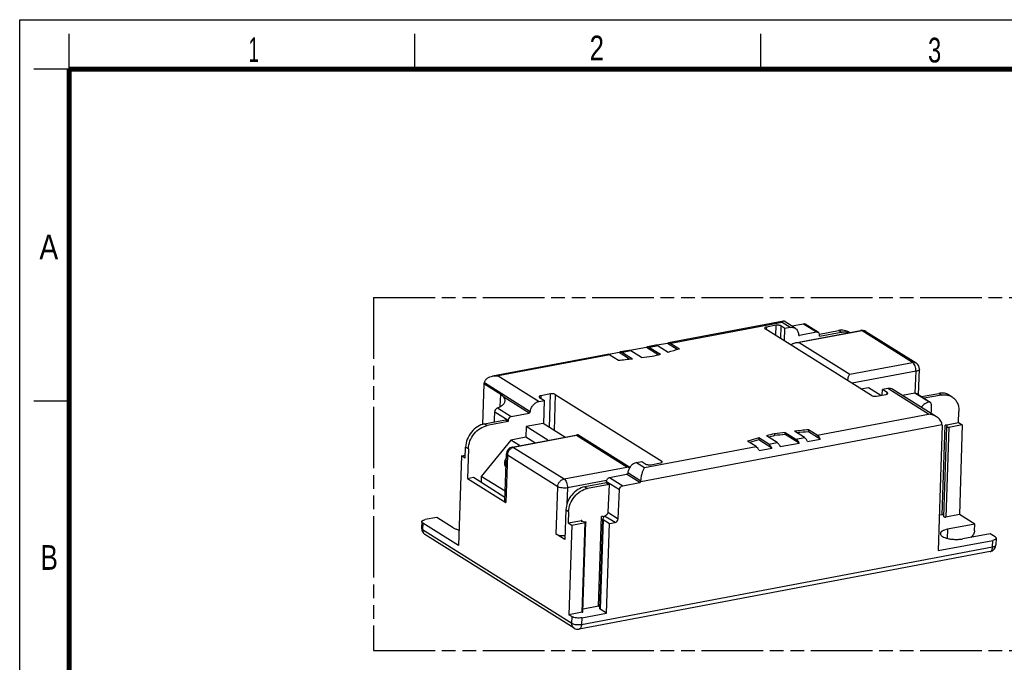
# Model space of a CAD drawing. Header units: millimetres. Extents: x 0 to 210, y 0 to 297.
# Tile 3 of 4: x 0 to 139, y 206 to 297. Entities that reach past the tile are written whole.
import ezdxf

# ---------------------------------------------------------------- set-up
doc = ezdxf.new("R2010")
doc.units = ezdxf.units.MM
doc.header["$LTSCALE"] = 19.36
doc.linetypes.add('PHANTOM', pattern=[0.8, 0.45, -0.05, 0.1, -0.05, 0.1, -0.05])
doc.layers.get('0').update_dxf_attribs({"linetype": 'CONTINUOUS'})
doc.layers.add('DEFAULT_3', color=7, linetype='PHANTOM')
doc.styles.add('TEXTSTYLE_2', font='txt', dxfattribs={"width": 0.75})

msp = doc.modelspace()

# ---------------------------------------------------------------- linework, layer by layer
at = {"color": 2, "linetype": 'Continuous'}
for p, q in [((0, 0), (0, 297)), ((0, 297), (210, 297)), ((7, 290), (7, 295)), ((56, 290), (56, 295)), ((105, 290), (105, 295)), ((7, 290), (2, 290)), ((7, 243), (2, 243))]:
    msp.add_line(p, q, dxfattribs=at)
at = {"color": 7, "linetype": 'Continuous'}
for p, q in [((108.22412, 254.30763), (91.93325, 251.23899)), ((109.86615, 253.31355), (108.30463, 254.29241)), ((111.03951, 253.90923), (109.40657, 253.60164)), ((113.14722, 252.70223), (111.28969, 253.86664)), ((120.67845, 243.77411), (105.60316, 253.22422)), ((107.14338, 253.72455), (105.77343, 253.46649)), ((108.39733, 253.28751), (107.82934, 253.64355)), ((108.33912, 251.50915), (108.39764, 253.28731)), ((109.16624, 253.43235), (108.39733, 253.28751)), ((109.87493, 251.25833), (119.13339, 253.00229)), ((112.89649, 252.74514), (110.48729, 252.29133)), ((113.28772, 252.48463), (115.99184, 252.99399)), ((113.30511, 252.1726), (116.37861, 252.75154)), ((117.54855, 252.70377), (117.49318, 252.73848)), ((119.84963, 252.86686), (126.992, 248.3896)), ((91.77956, 251.16885), (90.30021, 250.89019)), ((93.1524, 250.30827), (91.77956, 251.16885)), ((92.23537, 251.16863), (93.4637, 250.39863)), ((113.30642, 252.17306), (113.30966, 252.36489)), ((84.92977, 249.87858), (83.45043, 249.59992)), ((86.41032, 248.95049), (84.92977, 249.87858)), ((86.28218, 250.17452), (85.08347, 249.94872)), ((85.38558, 249.87836), (86.79585, 248.99432)), ((88.78277, 250.60436), (86.44721, 250.16442)), ((88.10854, 249.14867), (86.58429, 250.10416)), ((90.45252, 249.55766), (88.78277, 250.60436)), ((90.13518, 250.90029), (88.93647, 250.6745)), ((89.23858, 250.60414), (90.77144, 249.64325)), ((90.4373, 250.82993), (91.85617, 249.9405)), ((83.2854, 249.61003), (66.99453, 246.54138)), ((83.58751, 249.53967), (84.80725, 248.77507)), ((127.34133, 243.89344), (127.46032, 247.50942)), ((65.76666, 245.42346), (65.57826, 239.69852)), ((68.13835, 243.93674), (65.76666, 245.42346)), ((119.15252, 244.73066), (120.22337, 244.93237)), ((120.22337, 244.93237), (122.00715, 243.81419)), ((122.19085, 243.84879), (122.21639, 244.62488)), ((122.9851, 244.76985), (122.21618, 244.62501)), ((122.90463, 244.19345), (122.21654, 244.62479)), ((129.88952, 240.76169), (123.68675, 244.64996)), ((126.82471, 244.10308), (125.08265, 243.77493)), ((73.56869, 242.94306), (74.33761, 243.0879)), ((73.64915, 243.51946), (74.33724, 243.08812)), ((75.18938, 244.01979), (73.81942, 243.76173)), ((74.22825, 239.77154), (74.33739, 243.08803)), ((75.87533, 243.93879), (90.95062, 234.48869)), ((121.36441, 243.69312), (122.73437, 243.95117)), ((127.07487, 244.06048), (128.98405, 242.86368)), ((127.75723, 243.63273), (130.19729, 244.09235)), ((130.58406, 243.8499), (128.144, 243.39028)), ((131.69863, 243.83684), (132.0854, 243.59438)), ((67.3083, 241.45578), (69.19384, 240.27113)), ((133.00839, 239.94849), (133.06065, 241.53682)), ((65.83489, 239.76555), (68.79821, 240.32374)), ((69.18498, 240.08129), (66.22166, 239.5231)), ((68.79821, 240.32374), (69.18498, 240.08129)), ((69.19384, 240.27113), (69.18457, 240.08122)), ((69.63702, 240.81244), (72.15534, 241.28681)), ((131.10329, 239.58963), (133.00839, 239.94849)), ((133.00839, 239.94849), (133.53129, 239.6207)), ((71.74449, 239.37407), (71.69539, 237.88213)), ((74.14191, 239.82566), (71.74449, 239.37407)), ((74.82119, 237.4454), (71.74449, 239.37407)), ((77.21861, 237.897), (74.14191, 239.82566)), ((108.43604, 238.2845), (108.44524, 238.56424)), ((108.44524, 238.56424), (109.96949, 237.60875)), ((111.16821, 237.83454), (109.75794, 238.71859)), ((111.74654, 238.93784), (111.73734, 238.6581)), ((113.40367, 237.61354), (111.73734, 238.6581)), ((112.96627, 238.17324), (111.74654, 238.93784)), ((130.69786, 239.57676), (130.11344, 221.81763)), ((130.91181, 226.65271), (131.32913, 239.3342)), ((131.33, 239.33417), (131.33172, 239.34485)), ((131.33172, 239.34485), (131.40391, 239.50813)), ((131.40391, 239.50813), (131.4054, 239.51843)), ((133.53129, 239.6207), (131.63216, 239.26296)), ((133.53129, 239.6207), (133.11397, 226.93921)), ((69.55483, 237.47892), (65.38636, 232.33832)), ((71.69539, 237.88213), (69.55483, 237.47892)), ((70.8128, 236.69035), (69.55483, 237.47892)), ((69.75438, 236.49098), (79.01284, 238.23498)), ((72.95335, 237.09356), (71.69539, 237.88213)), ((86.43204, 233.60935), (79.07035, 238.2241)), ((104.31842, 236.54428), (103.09008, 237.31428)), ((104.69762, 237.77241), (104.68841, 237.49267)), ((106.55389, 236.32328), (104.68841, 237.49267)), ((106.11649, 236.88297), (104.69762, 237.77241)), ((107.3152, 237.10877), (105.78235, 238.06966)), ((106.94672, 238.3785), (106.93752, 238.09877)), ((110.40689, 237.04905), (108.43604, 238.2845)), ((111.6056, 237.27485), (113.40367, 237.61354)), ((63.12194, 234.89645), (63.17421, 236.48478)), ((63.56098, 236.24233), (63.42279, 232.0431)), ((104.75582, 235.98458), (106.55389, 236.32328)), ((107.7526, 236.54907), (110.40689, 237.04905)), ((62.59903, 235.22424), (62.18171, 222.54275)), ((62.59903, 235.22424), (63.13605, 235.32539)), ((63.12194, 234.89645), (62.59903, 235.22424)), ((68.7191, 228.82744), (68.94003, 235.54115)), ((87.38754, 234.28056), (88.15646, 234.4254)), ((88.15646, 234.4254), (88.72444, 234.06935)), ((89.4104, 233.98836), (90.78036, 234.24641)), ((63.42279, 232.0431), (64.27901, 232.20439)), ((63.42279, 232.0431), (68.86233, 228.63327)), ((64.27901, 232.20439), (68.73824, 229.40907)), ((65.38636, 232.33832), (65.35966, 231.52697)), ((68.76494, 230.22042), (65.38636, 232.33832)), ((83.11233, 231.43619), (83.12174, 231.62918)), ((83.12174, 231.62918), (84.97914, 230.46757)), ((83.56524, 232.17037), (85.97444, 232.62419)), ((83.11363, 231.43664), (80.04013, 230.8577)), ((83.4991, 231.19395), (80.4269, 230.61525)), ((83.11237, 231.43637), (83.4991, 231.19395)), ((83.49884, 231.1939), (83.30681, 227.25799)), ((84.77757, 226.33603), (84.97914, 230.46757)), ((85.42222, 231.00629), (87.83143, 231.4601)), ((77.3794, 227.57647), (77.24133, 223.3808)), ((59.07565, 226.51406), (57.44883, 226.20762)), ((61.39628, 225.05936), (59.07565, 226.51406)), ((77.76618, 227.33402), (77.71402, 225.74925)), ((77.71402, 225.74925), (79.61904, 226.10809)), ((79.65829, 225.97701), (80.08036, 225.91268)), ((82.19533, 213.58953), (82.61265, 226.27101)), ((82.43516, 226.63855), (82.86369, 226.71927)), ((82.61644, 226.28714), (82.73578, 226.55704)), ((82.65764, 226.21002), (83.55134, 225.64979)), ((82.73578, 226.55704), (82.73727, 226.56734)), ((130.68596, 226.90815), (130.27843, 226.83138)), ((133.11397, 226.93921), (131.21484, 226.58148)), ((135.29949, 225.5692), (133.11397, 226.93921)), ((56.96506, 225.91725), (56.93438, 224.98478)), ((62.18171, 222.54275), (57.1083, 225.72307)), ((77.71402, 225.74925), (78.22972, 225.42598)), ((78.22972, 225.42598), (77.81239, 212.74449)), ((78.22972, 225.42598), (80.11855, 225.78177)), ((79.79797, 213.15836), (80.2153, 225.83984)), ((83.13402, 212.96831), (83.55134, 225.64979)), ((83.55134, 225.64979), (84.33445, 225.7973)), ((135.29949, 225.5692), (131.44648, 224.84342)), ((135.2688, 224.63674), (135.29949, 225.5692)), ((78.54617, 210.8506), (57.4027, 224.10461)), ((77.24133, 223.3808), (76.0047, 224.156)), ((130.11344, 221.81763), (137.84685, 223.27434)), ((137.4654, 224.21147), (133.6124, 223.4857)), ((138.18737, 223.7589), (137.4654, 224.21147)), ((138.33061, 223.56472), (138.29992, 222.63226)), ((137.48558, 221.68243), (79.26241, 210.71517)), ((82.01783, 213.95706), (79.81057, 213.54129)), ((83.13402, 212.96831), (82.24032, 213.52854)), ((79.70122, 213.10028), (77.81239, 212.74449)), ((77.81239, 212.74449), (78.25176, 212.46907)), ((79.62368, 212.30708), (83.13402, 212.96831))]:
    msp.add_line(p, q, dxfattribs=at)
at = {"color": 9, "linetype": 'Continuous'}
for p, q in [((108.031, 254.14399), (92.23537, 251.16863)), ((109.16624, 253.43235), (108.031, 254.14399)), ((112.89649, 252.74514), (111.03948, 253.90923)), ((105.77343, 253.46649), (105.76217, 253.12454)), ((107.09612, 252.28834), (107.14338, 253.72455)), ((107.82934, 253.64355), (107.77083, 251.86539)), ((119.34919, 252.95204), (110.44447, 251.27471)), ((116.37857, 252.75157), (115.99184, 252.99399)), ((126.49155, 248.47477), (119.34919, 252.95204)), ((110.32955, 252.39021), (110.48729, 252.29133)), ((110.44447, 251.27471), (117.58683, 246.79744)), ((86.58429, 250.10416), (85.38558, 249.87836)), ((90.4373, 250.82993), (89.23858, 250.60414)), ((83.58751, 249.53967), (67.79188, 246.56431)), ((117.58683, 246.79744), (126.49155, 248.47477)), ((126.97656, 247.21905), (117.90795, 245.51083)), ((126.87397, 244.10146), (126.97656, 247.21905)), ((72.33101, 241.49449), (65.83468, 245.56679)), ((67.79188, 246.56431), (73.56833, 242.94328)), ((122.89846, 244.00579), (122.90463, 244.19345)), ((128.7619, 241.1486), (122.98546, 244.76962)), ((128.77738, 242.879), (126.82498, 244.10289)), ((68.08189, 242.22106), (68.13835, 243.93674)), ((72.15508, 241.28699), (68.57129, 243.53353)), ((73.81942, 243.76173), (73.80817, 243.41978)), ((75.03297, 239.26709), (75.18938, 244.01979)), ((75.87533, 243.93879), (75.70768, 238.84414)), ((130.58406, 243.8499), (130.19729, 244.09235)), ((67.68435, 242.03651), (69.63675, 240.81262)), ((112.96627, 238.17324), (128.7619, 241.1486)), ((65.83489, 239.76555), (66.22166, 239.5231)), ((130.65989, 239.62019), (87.98283, 231.58128)), ((130.68596, 226.90815), (131.10329, 239.58963)), ((131.63216, 239.26296), (131.21484, 226.58148)), ((78.8749, 238.11809), (69.97018, 236.44072)), ((86.01726, 233.64082), (78.8749, 238.11809)), ((109.96949, 237.60875), (111.16821, 237.83454)), ((63.56098, 236.24233), (63.17421, 236.48478)), ((69.97018, 236.44072), (77.11254, 231.96346)), ((88.52279, 233.56892), (104.31842, 236.54428)), ((106.11649, 236.88297), (107.3152, 237.10877)), ((69.08327, 235.34698), (68.86233, 228.63327)), ((76.22563, 230.86971), (69.08327, 235.34698)), ((90.94445, 234.30103), (90.95062, 234.48869)), ((77.11254, 231.96346), (86.01726, 233.64082)), ((87.38754, 234.28056), (88.52279, 233.56892)), ((83.14286, 231.75228), (77.59755, 230.70773)), ((83.56524, 232.17037), (85.42225, 231.00629)), ((87.83145, 231.4601), (85.97444, 232.62419)), ((88.00669, 231.6678), (86.1516, 232.83069)), ((76.0047, 224.156), (76.22563, 230.86971)), ((77.59755, 230.70773), (77.52204, 228.41304)), ((80.04018, 230.85767), (80.4269, 230.61525)), ((77.76618, 227.33402), (77.3794, 227.57647)), ((79.61904, 226.10809), (79.61478, 225.97844)), ((82.01783, 213.95706), (82.43516, 226.63855)), ((82.65764, 226.21002), (82.24032, 213.52854)), ((84.33445, 225.7973), (82.86369, 226.71927)), ((83.30681, 227.25799), (84.77757, 226.33603)), ((57.1083, 225.72307), (57.07761, 224.79061)), ((57.07761, 224.79061), (78.22108, 211.53661)), ((79.70122, 213.10028), (80.11855, 225.78177)), ((131.44648, 224.84342), (131.4042, 223.55868)), ((137.81616, 222.34188), (137.84685, 223.27434)), ((79.593, 211.37462), (137.81616, 222.34188)), ((78.22108, 211.53661), (78.25176, 212.46907)), ((79.62368, 212.30708), (79.593, 211.37462))]:
    msp.add_line(p, q, dxfattribs=at)
at = {"color": 7, "linetype": 'Continuous', "const_width": 0.7}
for points in [[(7, 7), (7, 290)], [(7, 290), (203, 290)]]:
    msp.add_lwpolyline(points, dxfattribs=at)
at = {"color": 7, "linetype": 'Continuous'}
for centre, radius, start, end in [((116.84718, 250.82089), 1.96936, 71.848545, 75.0187681), ((119.31865, 252.02001), 0.99955, 57.912196, 100.654101), ((55.47559, 380.64506), 135.67325, 285.554123, 286.2600316), ((60.35639, 479.66588), 232.18186, 276.0449746, 276.5386795), ((61.36757, 471.03432), 223.49122, 276.8719683, 277.2590801), ((53.26651, 388.68907), 144.01513, 284.6159307, 285.0951925), ((126.46087, 247.54231), 1, 358.11518, 57.91802), ((65.56624, 245.6056), 0.27158, 332.8853517, 339.3540601), ((65.58885, 245.59254), 0.24536, 316.4424738, 319.2230392), ((65.58442, 245.59628), 0.25115, 319.2484836, 332.8884307), ((135.18622, 16.67858), 223.49122, 96.8719683, 97.2590801), ((136.1974, 8.04702), 232.18186, 96.0449746, 96.5386795), ((136.15879, 8.02886), 231.91864, 96.0445571, 96.4429696), ((130.78232, 239.68772), 0.13982, 208.8789327, 216.9515702), ((141.0782, 107.06784), 135.67325, 105.554123, 106.2600316), ((140.98114, 107.09286), 135.3561, 105.5528897, 106.1232592), ((143.28727, 99.02384), 144.01513, 104.6159307, 105.0951925), ((143.58724, 97.57327), 145.22609, 104.6173975, 104.9624048), ((135.17701, 16.39885), 223.49122, 96.8719683, 97.2590801), ((69.93949, 235.50826), 1, 100.6678202, 178.1150338), ((85.77577, 231.59632), 2.05871, 72.3274365, 83.2635248), ((57.93314, 224.95129), 0.99912, 178.1541147, 237.9335903), ((137.30046, 222.66515), 1, 280.6676665, 358.1150855), ((79.07727, 211.69773), 0.99985, 237.9146544, 280.6709445)]:
    msp.add_arc(centre, radius, start, end, dxfattribs=at)
for centre, major_axis, ratio, start_param, end_param in [((62.80996, 196.60209), (11.57152, 237.44344), 0.009894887, -1.386374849, -1.380269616), ((130.58619, 195.15822), (3.98242, 236.0141), 0.009782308, 1.368814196, 1.374374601)]:
    msp.add_ellipse(centre, major_axis=major_axis, ratio=ratio, start_param=start_param, end_param=end_param, dxfattribs=at)
for points, knots in [([(108.22411, 254.30766), (108.189, 254.30105), (108.11316, 254.25183), (108.05974, 254.18489), (108.031, 254.14399)], [0, 0, 0, 0, 0.416821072, 1, 1, 1, 1]), ([(108.30464, 254.29242), (108.29269, 254.2999), (108.2662, 254.31077), (108.23761, 254.3102), (108.22411, 254.30766)], [0, 0, 0, 0, 0.506374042, 1, 1, 1, 1]), ([(111.28968, 253.86662), (111.2541, 253.88892), (111.17098, 253.91985), (111.08286, 253.9174), (111.03951, 253.90923)], [0, 0, 0, 0, 0.487589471, 1, 1, 1, 1]), ([(105.53156, 253.3213), (105.53097, 253.3037), (105.54892, 253.26223), (105.58288, 253.23693), (105.60316, 253.22422)], [0, 0, 0, 0, 0.423924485, 1, 1, 1, 1]), ([(105.77343, 253.46649), (105.73986, 253.46017), (105.67927, 253.44537), (105.60226, 253.41281), (105.54885, 253.37358), (105.5321, 253.3373), (105.53156, 253.3213)], [0, 0, 0, 0, 0.344145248, 0.625948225, 0.83877264, 1, 1, 1, 1]), ([(107.82934, 253.64355), (107.78906, 253.6688), (107.68702, 253.70741), (107.51717, 253.73916), (107.33033, 253.74749), (107.20379, 253.73593), (107.14338, 253.72455)], [0, 0, 0, 0, 0.203195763, 0.459468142, 0.737251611, 1, 1, 1, 1]), ([(109.16655, 253.43215), (109.28806, 253.45504), (109.53484, 253.46206), (109.76763, 253.37535), (109.86717, 253.31289)], [0, 0, 0, 0, 0.512705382, 1, 1, 1, 1]), ([(109.86717, 253.31289), (109.93592, 253.26975), (110.06367, 253.16224), (110.25895, 252.87763), (110.31826, 252.61115), (110.32265, 252.43365)], [0, 0, 0, 0, 0.237308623, 0.480840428, 1, 1, 1, 1]), ([(113.14723, 252.70224), (113.11163, 252.72454), (113.02849, 252.75545), (112.94036, 252.75298), (112.89701, 252.74482)], [0, 0, 0, 0, 0.487738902, 1, 1, 1, 1]), ([(113.31127, 252.3596), (113.31278, 252.42813), (113.29401, 252.53195), (113.2222, 252.64385), (113.17354, 252.68575), (113.14723, 252.70224)], [0, 0, 0, 0, 0.520805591, 0.764057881, 1, 1, 1, 1]), ([(117.49315, 252.73843), (117.38673, 252.80515), (117.15811, 252.91832), (116.65554, 253.05344), (116.25221, 253.04304), (115.99184, 252.99399)], [0, 0, 0, 0, 0.242501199, 0.488478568, 1, 1, 1, 1]), ([(116.37861, 252.75154), (116.54295, 252.7825), (116.8726, 252.81088), (117.20089, 252.7649), (117.35627, 252.72331)], [0, 0, 0, 0, 0.509735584, 1, 1, 1, 1]), ([(91.77956, 251.16885), (91.79126, 251.17775), (91.83797, 251.20972), (91.89208, 251.23122), (91.93325, 251.23899)], [0, 0, 0, 0, 0.259785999, 1, 1, 1, 1]), ([(91.93325, 251.23899), (91.98193, 251.24817), (92.09074, 251.2435), (92.18814, 251.19823), (92.23537, 251.16863)], [0, 0, 0, 0, 0.470586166, 1, 1, 1, 1]), ([(109.23727, 250.94649), (109.31901, 251.03165), (109.52551, 251.1646), (109.75591, 251.23552), (109.87493, 251.2583)], [0, 0, 0, 0, 0.49342535, 1, 1, 1, 1]), ([(109.87493, 251.2583), (109.92125, 251.26716), (110.10974, 251.29483), (110.30226, 251.2915), (110.44447, 251.27471)], [0, 0, 0, 0, 0.247742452, 1, 1, 1, 1]), ([(110.32265, 252.43365), (110.32331, 252.4083), (110.33398, 252.35893), (110.36797, 252.32039), (110.38771, 252.30803)], [0, 0, 0, 0, 0.521215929, 1, 1, 1, 1]), ([(110.38771, 252.30803), (110.39481, 252.30358), (110.42571, 252.28827), (110.46233, 252.2862), (110.48781, 252.291)], [0, 0, 0, 0, 0.244289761, 1, 1, 1, 1]), ([(84.92977, 249.87858), (84.94147, 249.88749), (84.98819, 249.91946), (85.0423, 249.94096), (85.08347, 249.94872)], [0, 0, 0, 0, 0.259785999, 1, 1, 1, 1]), ([(85.08347, 249.94872), (85.13215, 249.9579), (85.24095, 249.95324), (85.33836, 249.90796), (85.38558, 249.87836)], [0, 0, 0, 0, 0.470586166, 1, 1, 1, 1]), ([(86.58429, 250.10416), (86.53707, 250.13376), (86.43966, 250.17903), (86.33086, 250.1837), (86.28218, 250.17452)], [0, 0, 0, 0, 0.529413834, 1, 1, 1, 1]), ([(88.78277, 250.60436), (88.79447, 250.61326), (88.84119, 250.64523), (88.8953, 250.66673), (88.93647, 250.6745)], [0, 0, 0, 0, 0.259785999, 1, 1, 1, 1]), ([(88.93647, 250.6745), (88.98515, 250.68368), (89.09395, 250.67901), (89.19136, 250.63374), (89.23858, 250.60414)], [0, 0, 0, 0, 0.470586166, 1, 1, 1, 1]), ([(90.4373, 250.82993), (90.39007, 250.85954), (90.29267, 250.90481), (90.18386, 250.90947), (90.13518, 250.90029)], [0, 0, 0, 0, 0.529413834, 1, 1, 1, 1]), ([(83.58751, 249.53967), (83.54029, 249.56927), (83.44288, 249.61454), (83.33408, 249.61921), (83.2854, 249.61003)], [0, 0, 0, 0, 0.529413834, 1, 1, 1, 1]), ([(65.83468, 245.56679), (65.8431, 245.6334), (65.87566, 245.76457), (65.99674, 246.00389), (66.23695, 246.24715), (66.59582, 246.4418), (66.85963, 246.51676), (66.99459, 246.54181)], [0, 0, 0, 0, 0.124713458, 0.248402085, 0.494621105, 0.745007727, 1, 1, 1, 1]), ([(66.99459, 246.54181), (67.05937, 246.55383), (67.32337, 246.59095), (67.59272, 246.58783), (67.79188, 246.56431)], [0, 0, 0, 0, 0.247291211, 1, 1, 1, 1]), ([(117.27625, 245.90705), (117.29534, 246.00779), (117.33777, 246.19268), (117.4105, 246.44364), (117.49532, 246.63989), (117.55498, 246.75212), (117.58683, 246.79744)], [0, 0, 0, 0, 0.324342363, 0.599851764, 0.824768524, 1, 1, 1, 1]), ([(122.97623, 244.09636), (122.97683, 244.11397), (122.95887, 244.15544), (122.92491, 244.18074), (122.90463, 244.19345)], [0, 0, 0, 0, 0.423924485, 1, 1, 1, 1]), ([(123.68571, 244.65059), (123.58617, 244.71305), (123.35338, 244.79976), (123.1066, 244.79274), (122.9851, 244.76985)], [0, 0, 0, 0, 0.487294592, 1, 1, 1, 1]), ([(126.82471, 244.10308), (126.86807, 244.11124), (126.95618, 244.11371), (127.03928, 244.08275), (127.07486, 244.06046)], [0, 0, 0, 0, 0.512396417, 1, 1, 1, 1]), ([(131.6986, 243.83678), (131.59217, 243.90351), (131.36356, 244.01668), (130.86098, 244.1518), (130.45765, 244.1414), (130.19727, 244.09235)], [0, 0, 0, 0, 0.242501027, 0.48847836, 1, 1, 1, 1]), ([(67.68435, 242.03651), (67.84135, 242.09704), (68.12247, 242.22426), (68.42892, 242.43258), (68.60452, 242.61544), (68.69661, 242.75065), (68.75474, 242.89046), (68.77011, 242.98688), (68.77167, 243.03395)], [0, 0, 0, 0, 0.325242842, 0.594598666, 0.70959129, 0.813457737, 0.908978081, 1, 1, 1, 1]), ([(68.57129, 243.53353), (68.5113, 243.60459), (68.38167, 243.75427), (68.22718, 243.88106), (68.13835, 243.93674)], [0, 0, 0, 0, 0.470065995, 1, 1, 1, 1]), ([(68.77167, 243.03395), (68.77449, 243.11907), (68.7369, 243.30414), (68.63412, 243.45911), (68.57129, 243.53353)], [0, 0, 0, 0, 0.466517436, 1, 1, 1, 1]), ([(72.33205, 241.49385), (72.34722, 241.66356), (72.43733, 242.0039), (72.71394, 242.4477), (73.09918, 242.78526), (73.41224, 242.91359), (73.56869, 242.94306)], [0, 0, 0, 0, 0.252411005, 0.511501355, 0.764165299, 1, 1, 1, 1]), ([(73.57755, 243.61654), (73.57696, 243.59894), (73.59491, 243.55747), (73.62887, 243.53217), (73.64915, 243.51946)], [0, 0, 0, 0, 0.423924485, 1, 1, 1, 1]), ([(73.81942, 243.76173), (73.78585, 243.75541), (73.72526, 243.74062), (73.64825, 243.70805), (73.59484, 243.66882), (73.57809, 243.63254), (73.57755, 243.61654)], [0, 0, 0, 0, 0.344145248, 0.625948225, 0.83877264, 1, 1, 1, 1]), ([(75.87533, 243.93879), (75.83506, 243.96404), (75.73301, 244.00266), (75.56317, 244.0344), (75.37632, 244.04273), (75.24978, 244.03117), (75.18938, 244.01979)], [0, 0, 0, 0, 0.203195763, 0.459468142, 0.737251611, 1, 1, 1, 1]), ([(120.67845, 243.77411), (120.71873, 243.74886), (120.82078, 243.71025), (120.99062, 243.67851), (121.17747, 243.67018), (121.304, 243.68174), (121.36441, 243.69312)], [0, 0, 0, 0, 0.203195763, 0.459468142, 0.737251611, 1, 1, 1, 1]), ([(122.73437, 243.95117), (122.76793, 243.9575), (122.82852, 243.97229), (122.90553, 244.00486), (122.95894, 244.04408), (122.97569, 244.08037), (122.97623, 244.09636)], [0, 0, 0, 0, 0.344145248, 0.625948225, 0.83877264, 1, 1, 1, 1]), ([(128.77738, 242.879), (128.64957, 242.82973), (128.41457, 242.72588), (128.04021, 242.49953), (127.81407, 242.27252), (127.74116, 242.10361)], [0, 0, 0, 0, 0.311676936, 0.581415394, 1, 1, 1, 1]), ([(128.98405, 242.86366), (128.95449, 242.88217), (128.88373, 242.90554), (128.81116, 242.89202), (128.77739, 242.879)], [0, 0, 0, 0, 0.490770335, 1, 1, 1, 1]), ([(129.12328, 242.54355), (129.12453, 242.60938), (129.10752, 242.73216), (129.0301, 242.83481), (128.98405, 242.86366)], [0, 0, 0, 0, 0.547891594, 1, 1, 1, 1]), ([(130.58404, 243.8499), (130.74837, 243.88086), (131.07799, 243.90923), (131.40627, 243.86327), (131.56163, 243.82169)], [0, 0, 0, 0, 0.509735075, 1, 1, 1, 1]), ([(131.56163, 243.82169), (131.60808, 243.80926), (131.79048, 243.75333), (131.96452, 243.6701), (132.08537, 243.59433)], [0, 0, 0, 0, 0.252138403, 1, 1, 1, 1]), ([(132.08537, 243.59433), (132.24324, 243.49535), (132.53521, 243.24475), (132.85276, 242.75092), (133.03806, 242.16704), (133.06763, 241.74962), (133.06067, 241.53694)], [0, 0, 0, 0, 0.235068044, 0.477198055, 0.731561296, 1, 1, 1, 1]), ([(67.3083, 241.45578), (67.31429, 241.5837), (67.38324, 241.77251), (67.54069, 241.95498), (67.63644, 242.01804), (67.68434, 242.03651)], [0, 0, 0, 0, 0.533579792, 0.786091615, 1, 1, 1, 1]), ([(72.15534, 241.28681), (72.201, 241.2954), (72.28731, 241.35216), (72.3277, 241.44527), (72.33205, 241.49385)], [0, 0, 0, 0, 0.487866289, 1, 1, 1, 1]), ([(69.19319, 240.27101), (69.19332, 240.27393), (69.19475, 240.27963), (69.19466, 240.28547), (69.19489, 240.28835)], [0, 0, 0, 0, 0.503608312, 1, 1, 1, 1]), ([(69.63702, 240.81244), (69.52184, 240.79073), (69.30451, 240.64664), (69.20437, 240.41083), (69.19489, 240.28835)], [0, 0, 0, 0, 0.488242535, 1, 1, 1, 1]), ([(129.88948, 240.76165), (129.804, 240.81521), (129.45214, 241.00519), (129.05822, 241.11361), (128.7619, 241.1486)], [0, 0, 0, 0, 0.252649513, 1, 1, 1, 1]), ([(130.63856, 239.69841), (130.63218, 239.8072), (130.57873, 240.02667), (130.40605, 240.3174), (130.1707, 240.56559), (129.98619, 240.70105), (129.88948, 240.76165)], [0, 0, 0, 0, 0.242807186, 0.492558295, 0.745715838, 1, 1, 1, 1]), ([(65.8349, 239.76556), (65.48539, 239.69972), (64.78664, 239.40631), (63.94015, 238.63493), (63.35365, 237.62761), (63.18666, 236.86173), (63.1742, 236.48489)], [0, 0, 0, 0, 0.236444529, 0.490101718, 0.74934658, 1, 1, 1, 1]), ([(63.56099, 236.24301), (63.57345, 236.6198), (63.74064, 237.38556), (64.32711, 238.39271), (65.17355, 239.16392), (65.8722, 239.45728), (66.22168, 239.5231)], [0, 0, 0, 0, 0.250659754, 0.509903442, 0.763557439, 1, 1, 1, 1]), ([(130.65989, 239.62019), (130.65782, 239.62395), (130.64992, 239.63983), (130.64469, 239.65698), (130.6421, 239.67016)], [0, 0, 0, 0, 0.242190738, 1, 1, 1, 1]), ([(131.4063, 239.5184), (131.40668, 239.53367), (131.38278, 239.55695), (131.34582, 239.57348), (131.28695, 239.5911), (131.20473, 239.59982), (131.13644, 239.59587), (131.10329, 239.58963)], [0, 0, 0, 0, 0.139295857, 0.248535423, 0.381770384, 0.692508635, 1, 1, 1, 1]), ([(131.63216, 239.26296), (131.59901, 239.25672), (131.5307, 239.25289), (131.44846, 239.26143), (131.38964, 239.27904), (131.35277, 239.29573), (131.32904, 239.31891), (131.32928, 239.33419)], [0, 0, 0, 0, 0.307606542, 0.618677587, 0.751704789, 0.860641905, 1, 1, 1, 1]), ([(78.97971, 238.22295), (78.96036, 238.2127), (78.92152, 238.18019), (78.8909, 238.14086), (78.8749, 238.11809)], [0, 0, 0, 0, 0.440227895, 1, 1, 1, 1]), ([(79.01345, 238.2352), (79.01064, 238.23467), (78.99896, 238.23191), (78.98778, 238.22722), (78.97971, 238.22295)], [0, 0, 0, 0, 0.238529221, 1, 1, 1, 1]), ([(79.07118, 238.22429), (79.0629, 238.22978), (79.04386, 238.23779), (79.02332, 238.23708), (79.01345, 238.2352)], [0, 0, 0, 0, 0.49709636, 1, 1, 1, 1]), ([(109.96949, 237.60875), (110.0602, 237.55189), (110.23178, 237.37734), (110.35126, 237.16872), (110.40689, 237.04905)], [0, 0, 0, 0, 0.447891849, 1, 1, 1, 1]), ([(111.6056, 237.27485), (111.54997, 237.39452), (111.43049, 237.60314), (111.25892, 237.77768), (111.16821, 237.83454)], [0, 0, 0, 0, 0.552108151, 1, 1, 1, 1]), ([(112.96627, 238.17324), (113.05699, 238.11638), (113.22856, 237.94183), (113.34804, 237.73322), (113.40367, 237.61354)], [0, 0, 0, 0, 0.447891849, 1, 1, 1, 1]), ([(104.75582, 235.98458), (104.70019, 236.10426), (104.58071, 236.31287), (104.40913, 236.48742), (104.31842, 236.54428)], [0, 0, 0, 0, 0.552108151, 1, 1, 1, 1]), ([(106.11649, 236.88297), (106.2072, 236.82611), (106.37878, 236.65157), (106.49826, 236.44295), (106.55389, 236.32328)], [0, 0, 0, 0, 0.447891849, 1, 1, 1, 1]), ([(107.7526, 236.54907), (107.69697, 236.66875), (107.57749, 236.87736), (107.40591, 237.05191), (107.3152, 237.10877)], [0, 0, 0, 0, 0.552108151, 1, 1, 1, 1]), ([(68.91841, 234.97818), (68.84592, 234.85703), (68.73024, 234.61475), (68.65016, 234.24684), (68.67905, 233.96088), (68.76574, 233.77736), (68.82673, 233.70356), (68.86059, 233.67189)], [0, 0, 0, 0, 0.302135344, 0.569459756, 0.797688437, 0.900786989, 1, 1, 1, 1]), ([(90.78036, 234.24641), (90.81392, 234.25274), (90.87452, 234.26753), (90.95152, 234.3001), (91.00493, 234.33933), (91.02168, 234.37561), (91.02222, 234.3916)], [0, 0, 0, 0, 0.344145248, 0.625948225, 0.83877264, 1, 1, 1, 1]), ([(91.02222, 234.3916), (91.02282, 234.40921), (91.00486, 234.45068), (90.9709, 234.47598), (90.95062, 234.48869)], [0, 0, 0, 0, 0.423924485, 1, 1, 1, 1]), ([(87.38723, 234.28076), (87.23079, 234.25129), (86.91773, 234.12296), (86.53247, 233.7854), (86.25589, 233.3416), (86.16574, 233.00126), (86.15059, 232.83155)], [0, 0, 0, 0, 0.235834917, 0.488499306, 0.747588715, 1, 1, 1, 1]), ([(88.00669, 231.66775), (88.01817, 231.88033), (88.06916, 232.28106), (88.19495, 232.81984), (88.32577, 233.19873), (88.43761, 233.43348), (88.49407, 233.52806), (88.52279, 233.56892)], [0, 0, 0, 0, 0.321353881, 0.60780994, 0.834187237, 0.924605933, 1, 1, 1, 1]), ([(88.72444, 234.06935), (88.76472, 234.0441), (88.86677, 234.00549), (89.03661, 233.97375), (89.22346, 233.96542), (89.34999, 233.97698), (89.4104, 233.98836)], [0, 0, 0, 0, 0.203195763, 0.459468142, 0.737251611, 1, 1, 1, 1]), ([(83.11978, 231.62364), (83.12253, 231.68653), (83.15139, 231.81393), (83.24873, 231.98218), (83.38998, 232.11079), (83.50646, 232.15973), (83.56472, 232.1707)], [0, 0, 0, 0, 0.250884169, 0.51007413, 0.763700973, 1, 1, 1, 1]), ([(86.15059, 232.83155), (86.1462, 232.78299), (86.10589, 232.68988), (86.01957, 232.63311), (85.97392, 232.62451)], [0, 0, 0, 0, 0.512112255, 1, 1, 1, 1]), ([(87.83143, 231.4601), (87.86279, 231.466), (87.92468, 231.49718), (87.96717, 231.55069), (87.98283, 231.58128)], [0, 0, 0, 0, 0.481482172, 1, 1, 1, 1]), ([(88.00669, 231.6678), (88.00546, 231.64543), (87.99867, 231.61546), (87.9863, 231.58808), (87.98283, 231.58128)], [0, 0, 0, 0, 0.745990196, 1, 1, 1, 1]), ([(80.04013, 230.8577), (79.69057, 230.79186), (78.99173, 230.49838), (78.14518, 229.72684), (77.55872, 228.71933), (77.39181, 227.95334), (77.3794, 227.57647)], [0, 0, 0, 0, 0.236446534, 0.490106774, 0.749351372, 1, 1, 1, 1]), ([(77.76618, 227.33402), (77.77858, 227.71089), (77.94549, 228.47688), (78.53195, 229.48439), (79.3785, 230.25593), (80.07734, 230.54941), (80.4269, 230.61525)], [0, 0, 0, 0, 0.250648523, 0.509893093, 0.763553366, 1, 1, 1, 1]), ([(84.97914, 230.46757), (84.98523, 230.59244), (85.08362, 230.83527), (85.30463, 230.98413), (85.42222, 231.00629)], [0, 0, 0, 0, 0.510947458, 1, 1, 1, 1]), ([(68.7191, 228.82744), (68.71855, 228.81059), (68.72472, 228.7744), (68.75394, 228.72351), (68.80102, 228.67521), (68.84032, 228.64706), (68.86234, 228.63326)], [0, 0, 0, 0, 0.201151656, 0.425897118, 0.690073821, 1, 1, 1, 1]), ([(56.96507, 225.91725), (56.96557, 225.93268), (56.97276, 225.9651), (57.0001, 226.01015), (57.04253, 226.05234), (57.12388, 226.10815), (57.26072, 226.16532), (57.38164, 226.19497), (57.44883, 226.20762)], [0, 0, 0, 0, 0.077575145, 0.162890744, 0.261358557, 0.375998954, 0.656557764, 1, 1, 1, 1]), ([(79.52219, 226.05001), (79.52164, 226.03666), (79.54075, 226.01561), (79.57189, 225.99956), (79.59362, 225.99185), (79.60565, 225.98838)], [0, 0, 0, 0, 0.370501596, 0.653077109, 1, 1, 1, 1]), ([(79.61904, 226.10809), (79.60571, 226.10557), (79.58131, 226.09928), (79.54602, 226.08523), (79.52278, 226.06446), (79.52219, 226.05001)], [0, 0, 0, 0, 0.345831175, 0.631608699, 1, 1, 1, 1]), ([(79.60565, 225.98838), (79.60977, 225.98718), (79.62712, 225.98252), (79.64478, 225.97906), (79.65829, 225.97701)], [0, 0, 0, 0, 0.239154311, 1, 1, 1, 1]), ([(82.73817, 226.56731), (82.73855, 226.58259), (82.71465, 226.60587), (82.67769, 226.6224), (82.61882, 226.64001), (82.5366, 226.64874), (82.46831, 226.64479), (82.43516, 226.63855)], [0, 0, 0, 0, 0.139295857, 0.248535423, 0.381770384, 0.692508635, 1, 1, 1, 1]), ([(82.65764, 226.21002), (82.65072, 226.21436), (82.62999, 226.22878), (82.61207, 226.25339), (82.61266, 226.27101)], [0, 0, 0, 0, 0.316686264, 1, 1, 1, 1]), ([(83.30681, 227.25799), (83.30071, 227.13311), (83.20232, 226.89026), (82.98128, 226.74142), (82.86369, 226.71927)], [0, 0, 0, 0, 0.510950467, 1, 1, 1, 1]), ([(84.33445, 225.7973), (84.45204, 225.81946), (84.67308, 225.9683), (84.77147, 226.21115), (84.77757, 226.33603)], [0, 0, 0, 0, 0.489049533, 1, 1, 1, 1]), ([(130.68596, 226.90815), (130.72571, 226.91563), (130.80542, 226.91847), (130.88464, 226.90652), (130.92113, 226.89383)], [0, 0, 0, 0, 0.51142024, 1, 1, 1, 1]), ([(130.91183, 226.65272), (130.91144, 226.63744), (130.93534, 226.61416), (130.97231, 226.59763), (131.03117, 226.58002), (131.11339, 226.57129), (131.18169, 226.57524), (131.21484, 226.58148)], [0, 0, 0, 0, 0.139295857, 0.248535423, 0.381770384, 0.692508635, 1, 1, 1, 1]), ([(57.1083, 225.72307), (57.08628, 225.73687), (57.04698, 225.76502), (56.99991, 225.81332), (56.97069, 225.86421), (56.96451, 225.90039), (56.96507, 225.91725)], [0, 0, 0, 0, 0.309925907, 0.574101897, 0.798847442, 1, 1, 1, 1]), ([(61.39628, 225.05936), (61.51226, 224.98665), (61.79309, 224.8626), (62.08764, 224.78375), (62.25147, 224.74938)], [0, 0, 0, 0, 0.449874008, 1, 1, 1, 1]), ([(80.08036, 225.91268), (80.09887, 225.90988), (80.13321, 225.90223), (80.18087, 225.88546), (80.21593, 225.85871), (80.21527, 225.83984)], [0, 0, 0, 0, 0.351475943, 0.645536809, 1, 1, 1, 1]), ([(80.21527, 225.83984), (80.21477, 225.82544), (80.19168, 225.80451), (80.15633, 225.79058), (80.1319, 225.78428), (80.11855, 225.78177)], [0, 0, 0, 0, 0.367290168, 0.653520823, 1, 1, 1, 1]), ([(131.44648, 224.84342), (131.30538, 224.81685), (131.05144, 224.75458), (130.76409, 224.63451), (130.59324, 224.51731), (130.50412, 224.42873), (130.4467, 224.33413), (130.43166, 224.26604), (130.43062, 224.23363)], [0, 0, 0, 0, 0.343446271, 0.624011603, 0.738651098, 0.83711362, 0.922419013, 1, 1, 1, 1]), ([(135.2688, 224.63674), (135.26278, 224.45384), (135.15242, 224.08637), (134.89736, 223.80115), (134.74413, 223.69682)], [0, 0, 0, 0, 0.496761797, 1, 1, 1, 1]), ([(76.0047, 224.156), (76.0777, 224.11024), (76.26056, 224.03779), (76.56739, 223.97384), (76.91063, 223.94885), (77.14632, 223.96103), (77.26181, 223.97593)], [0, 0, 0, 0, 0.200710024, 0.452180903, 0.728752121, 1, 1, 1, 1]), ([(130.43062, 224.23363), (130.42952, 224.19972), (130.44124, 224.12733), (130.4972, 224.02476), (130.5881, 223.92691), (130.76539, 223.79399), (131.06741, 223.6523), (131.50362, 223.52435), (132.00968, 223.43794), (132.55111, 223.39909), (133.09092, 223.41093), (133.44403, 223.45398), (133.6124, 223.4857)], [0, 0, 0, 0, 0.029260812, 0.061664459, 0.099422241, 0.14361685, 0.252068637, 0.384722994, 0.534940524, 0.693948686, 0.852223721, 1, 1, 1, 1]), ([(138.33061, 223.56472), (138.3301, 223.54929), (138.32292, 223.51687), (138.29558, 223.47182), (138.25314, 223.42963), (138.17179, 223.37382), (138.03496, 223.31665), (137.91403, 223.287), (137.84685, 223.27434)], [0, 0, 0, 0, 0.077575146, 0.162890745, 0.261358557, 0.375998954, 0.656557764, 1, 1, 1, 1]), ([(138.18737, 223.7589), (138.20939, 223.74509), (138.24869, 223.71695), (138.29576, 223.66865), (138.32498, 223.61776), (138.33116, 223.58158), (138.33061, 223.56472)], [0, 0, 0, 0, 0.309925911, 0.574101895, 0.798847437, 1, 1, 1, 1]), ([(82.01783, 213.95706), (82.04873, 213.96288), (82.11276, 213.96707), (82.17658, 213.96114), (82.20822, 213.95475)], [0, 0, 0, 0, 0.493404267, 1, 1, 1, 1]), ([(82.19533, 213.58953), (82.19516, 213.58423), (82.19982, 213.55789), (82.22278, 213.53953), (82.24032, 213.52854)], [0, 0, 0, 0, 0.203840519, 1, 1, 1, 1]), ([(79.62368, 212.30708), (79.50286, 212.28433), (79.24969, 212.26115), (78.87645, 212.278), (78.57847, 212.33303), (78.37474, 212.40336), (78.28889, 212.4458), (78.25176, 212.46907)], [0, 0, 0, 0, 0.262642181, 0.540285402, 0.796443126, 0.906400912, 1, 1, 1, 1]), ([(79.70122, 213.10028), (79.71456, 213.1028), (79.73895, 213.10909), (79.77424, 213.12315), (79.79748, 213.14391), (79.79807, 213.15836)], [0, 0, 0, 0, 0.345831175, 0.631608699, 1, 1, 1, 1])]:
    msp.add_open_spline(points, degree=3, knots=knots, dxfattribs=at)
at = {"color": 9, "linetype": 'Continuous'}
for points, knots in [([(119.34919, 252.95204), (119.31549, 252.97316), (119.2459, 253.00542), (119.16819, 253.00886), (119.13339, 253.0023)], [0, 0, 0, 0, 0.528994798, 1, 1, 1, 1]), ([(119.84963, 252.86686), (119.77852, 252.91147), (119.61224, 252.9734), (119.43597, 252.96838), (119.34919, 252.95204)], [0, 0, 0, 0, 0.487322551, 1, 1, 1, 1]), ([(126.49155, 248.47477), (126.57833, 248.49112), (126.75461, 248.49613), (126.92089, 248.4342), (126.992, 248.38959)], [0, 0, 0, 0, 0.512677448, 1, 1, 1, 1]), ([(126.97656, 247.21904), (126.98075, 247.34646), (126.96055, 247.60386), (126.86326, 247.96505), (126.7129, 248.26753), (126.56939, 248.42598), (126.49155, 248.47477)], [0, 0, 0, 0, 0.275018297, 0.552707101, 0.80183818, 1, 1, 1, 1]), ([(127.46033, 247.50942), (127.45982, 247.49398), (127.45264, 247.46156), (127.4253, 247.41651), (127.38286, 247.37432), (127.30151, 247.31851), (127.16467, 247.26134), (127.04375, 247.23169), (126.97656, 247.21904)], [0, 0, 0, 0, 0.077575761, 0.162892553, 0.261362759, 0.376007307, 0.656565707, 1, 1, 1, 1]), ([(69.97018, 236.44072), (69.85365, 236.41877), (69.62074, 236.32103), (69.38698, 236.10783), (69.24033, 235.89491), (69.12907, 235.66355), (69.0874, 235.47261), (69.08327, 235.34698)], [0, 0, 0, 0, 0.236267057, 0.489719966, 0.619841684, 0.749541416, 1, 1, 1, 1]), ([(69.75438, 236.49098), (69.78918, 236.49755), (69.86689, 236.49411), (69.93648, 236.46185), (69.97018, 236.44072)], [0, 0, 0, 0, 0.471004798, 1, 1, 1, 1]), ([(69.08327, 235.34698), (69.06126, 235.36078), (69.02195, 235.38892), (68.97488, 235.43722), (68.94566, 235.48812), (68.93948, 235.5243), (68.94003, 235.54115)], [0, 0, 0, 0, 0.309925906, 0.57409928, 0.798843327, 1, 1, 1, 1]), ([(76.22563, 230.86971), (76.22977, 230.99534), (76.27144, 231.18628), (76.38269, 231.41764), (76.52934, 231.63057), (76.76311, 231.84377), (76.99602, 231.94151), (77.11254, 231.96346)], [0, 0, 0, 0, 0.250458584, 0.380158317, 0.510280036, 0.76373294, 1, 1, 1, 1]), ([(77.11254, 231.96346), (77.19038, 231.91466), (77.33389, 231.75622), (77.48425, 231.45374), (77.58154, 231.09255), (77.60175, 230.83515), (77.59755, 230.70773)], [0, 0, 0, 0, 0.198161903, 0.447293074, 0.724981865, 1, 1, 1, 1]), ([(77.59755, 230.70773), (77.47673, 230.68497), (77.22356, 230.66179), (76.85032, 230.67864), (76.55233, 230.73367), (76.34861, 230.804), (76.26276, 230.84644), (76.22563, 230.86971)], [0, 0, 0, 0, 0.262636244, 0.540286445, 0.796449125, 0.906403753, 1, 1, 1, 1]), ([(56.93437, 224.98478), (56.93382, 224.96793), (56.94, 224.93175), (56.96922, 224.88085), (57.0163, 224.83256), (57.0556, 224.80441), (57.07761, 224.79061)], [0, 0, 0, 0, 0.201157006, 0.425901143, 0.690074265, 1, 1, 1, 1]), ([(57.07761, 224.79061), (57.0731, 224.65347), (57.10854, 224.44491), (57.25276, 224.22128), (57.35008, 224.13762), (57.40271, 224.10461)], [0, 0, 0, 0, 0.521085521, 0.764067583, 1, 1, 1, 1]), ([(137.48558, 221.68243), (137.50874, 221.6868), (137.55539, 221.70304), (137.64328, 221.76536), (137.73228, 221.89705), (137.79658, 222.1023), (137.8134, 222.25798), (137.81616, 222.34188)], [0, 0, 0, 0, 0.089916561, 0.185296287, 0.40656633, 0.679835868, 1, 1, 1, 1]), ([(137.81616, 222.34188), (137.88335, 222.35454), (138.00427, 222.38419), (138.1411, 222.44136), (138.22246, 222.49716), (138.2649, 222.53936), (138.29224, 222.5844), (138.29942, 222.61682), (138.29993, 222.63226)], [0, 0, 0, 0, 0.343434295, 0.623992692, 0.738637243, 0.837107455, 0.922424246, 1, 1, 1, 1]), ([(78.54617, 210.8506), (78.49354, 210.88362), (78.39623, 210.96728), (78.252, 211.19091), (78.21656, 211.39946), (78.22108, 211.53661)], [0, 0, 0, 0, 0.235932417, 0.478914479, 1, 1, 1, 1]), ([(78.22108, 211.53661), (78.2582, 211.51334), (78.34405, 211.4709), (78.54777, 211.40056), (78.84576, 211.34553), (79.21901, 211.32868), (79.47218, 211.35186), (79.593, 211.37462)], [0, 0, 0, 0, 0.093596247, 0.203550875, 0.459713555, 0.737363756, 1, 1, 1, 1]), ([(79.593, 211.37462), (79.59023, 211.29072), (79.57341, 211.13504), (79.50912, 210.92979), (79.42011, 210.7981), (79.33222, 210.73578), (79.28558, 210.71954), (79.26241, 210.71517)], [0, 0, 0, 0, 0.320164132, 0.59343367, 0.814703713, 0.910083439, 1, 1, 1, 1])]:
    msp.add_open_spline(points, degree=3, knots=knots, dxfattribs=at)
at = {"color": 7, "linetype": 'Continuous'}
for points in [[(65.82038, 245.50985), (65.82728, 245.52816), (65.83222, 245.54737), (65.83468, 245.56679)], [(130.6421, 239.67016), (130.64027, 239.67947), (130.63911, 239.68893), (130.63856, 239.69841)], [(130.67059, 239.60367), (130.67827, 239.59347), (130.68753, 239.58427), (130.69786, 239.57676)], [(82.61266, 226.27101), (82.61284, 226.27653), (82.61421, 226.28209), (82.61644, 226.28714)]]:
    msp.add_open_spline(points, degree=3, dxfattribs=at)
at = {"layer": 'DEFAULT_3', "color": 91, "linetype": 'PHANTOM', "true_color": 0x80ff80}
for p, q in [((50.12864, 257.68), (50.12864, 207.68)), ((50.12864, 257.68), (150.12864, 257.68)), ((50.12864, 207.68), (150.12864, 207.68))]:
    msp.add_line(p, q, dxfattribs=at)

# ---------------------------------------------------------------- texts
at = {"color": 5, "linetype": 'Continuous', "style": 'TEXTSTYLE_2'}
for s, width, p in [('1', 0.571429, (32.41397, 291.00048)), ('2', 0.785714, (80.73138, 291.23958)), ('3', 0.714286, (128.68391, 290.94286)), ('A', 0.857143, (2.78732, 263.04806)), ('B', 0.785714, (2.95865, 219.09946))]:
    msp.add_text(s, height=3.5, dxfattribs=dict(at, width=width)).set_placement(p)

doc.saveas('drawing.dxf')
